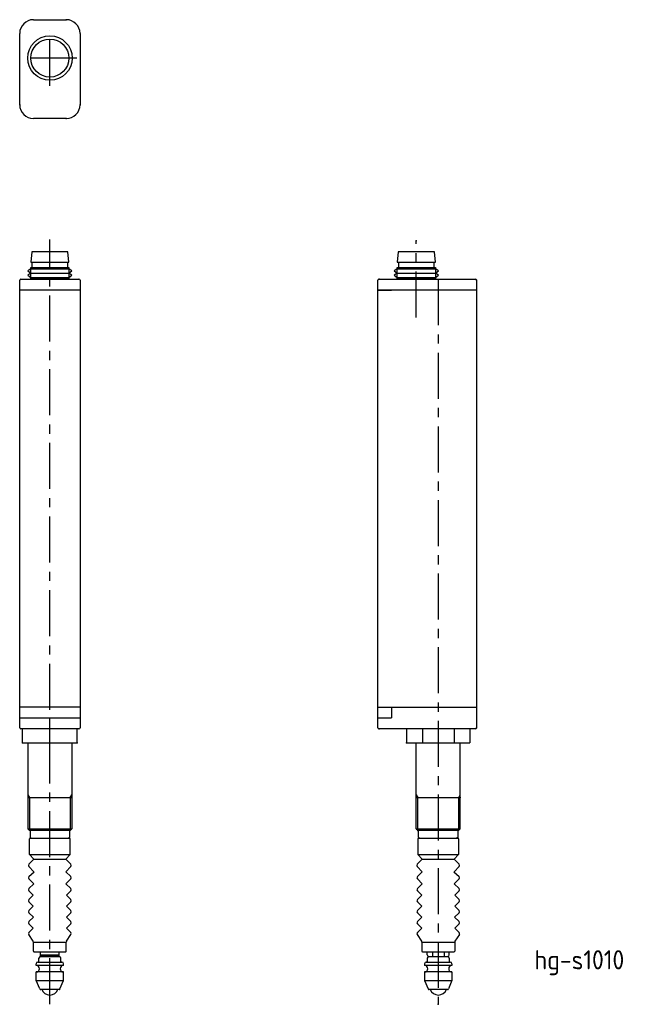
# Model space of a CAD drawing. Extents: x 17 to 130, y 536 to 716.
import ezdxf

# ---------------------------------------------------------------- set-up
doc = ezdxf.new("R2010")
doc.units = 0
doc.linetypes.add('CENTER', pattern=[13.421505, 8.388441, -1.677688, 1.677688, -1.677688])
doc.layers.get('0').update_dxf_attribs({"linetype": 'CONTINUOUS'})
doc.styles.get("Standard").update_dxf_attribs({"font": 'isocp.shx', "bigfont": 'extfont.shx'})

msp = doc.modelspace()

# ---------------------------------------------------------------- linework, layer by layer
for p, q in [((19.12, 715.65), (25.12, 715.65)), ((16.62, 700.15), (16.62, 713.15)), ((27.62, 713.15), (27.62, 700.15)), ((25.12, 697.65), (19.12, 697.65)), ((18.82, 673.35), (18.65, 671.45)), ((22.12, 673.35), (18.82, 673.35)), ((25.42, 673.35), (22.12, 673.35)), ((25.6, 671.45), (25.42, 673.35)), ((85.64, 673.35), (85.47, 671.45)), ((92.24, 673.35), (85.64, 673.35)), ((92.42, 671.45), (92.24, 673.35)), ((18.65, 671.45), (22.12, 671.45)), ((18.85, 671.45), (18.85, 670.45)), ((22.12, 671.45), (25.6, 671.45)), ((25.4, 670.45), (25.4, 671.45)), ((85.47, 671.45), (92.42, 671.45)), ((85.67, 671.45), (85.67, 670.45)), ((92.22, 670.45), (92.22, 671.45)), ((18.65, 670.25), (18.1, 669.85)), ((18.1, 669.85), (18.65, 669.45)), ((18.65, 668.45), (18.65, 670.45)), ((18.65, 670.45), (22.12, 670.45)), ((18.65, 670.25), (25.6, 670.25)), ((22.12, 670.45), (25.6, 670.45)), ((25.6, 670.45), (25.6, 668.45)), ((26.15, 669.85), (25.6, 670.25)), ((25.6, 669.45), (26.15, 669.85)), ((85.47, 670.25), (84.92, 669.85)), ((84.92, 669.85), (85.47, 669.45)), ((85.47, 670.45), (92.42, 670.45)), ((85.47, 668.45), (85.47, 670.45)), ((85.47, 670.25), (92.42, 670.25)), ((92.42, 670.45), (92.42, 668.45)), ((92.97, 669.85), (92.42, 670.25)), ((92.42, 669.45), (92.97, 669.85)), ((16.62, 586.55), (16.62, 668.15)), ((16.82, 668.35), (27.42, 668.35)), ((18.65, 669.45), (18.1, 669.05)), ((18.1, 669.05), (18.65, 668.65)), ((18.65, 669.45), (25.6, 669.45)), ((18.65, 668.65), (25.6, 668.65)), ((18.65, 668.45), (25.6, 668.45)), ((18.85, 668.35), (18.85, 668.45)), ((25.4, 668.45), (25.4, 668.35)), ((26.15, 669.05), (25.6, 669.45)), ((25.6, 668.65), (26.15, 669.05)), ((27.62, 668.15), (27.62, 586.55)), ((81.94, 586.55), (81.94, 668.15)), ((82.14, 668.35), (99.74, 668.35)), ((85.47, 669.45), (84.92, 669.05)), ((84.92, 669.05), (85.47, 668.65)), ((85.47, 669.45), (92.42, 669.45)), ((85.47, 668.65), (92.42, 668.65)), ((85.47, 668.45), (92.42, 668.45)), ((85.67, 668.35), (85.67, 668.45)), ((92.22, 668.45), (92.22, 668.35)), ((92.97, 669.05), (92.42, 669.45)), ((92.42, 668.65), (92.97, 669.05)), ((99.94, 668.15), (99.94, 586.55)), ((27.62, 666.35), (16.62, 666.35)), ((99.94, 666.35), (81.94, 666.35)), ((81.94, 666.35), (84.44, 666.35)), ((27.61, 590.35), (16.62, 590.35)), ((81.94, 590.35), (99.94, 590.35)), ((84.44, 590.35), (84.44, 588.35)), ((16.62, 588.35), (27.62, 588.35)), ((81.94, 588.35), (84.44, 588.35)), ((27.42, 586.35), (16.82, 586.35)), ((17.12, 583.85), (17.12, 586.35)), ((22.12, 583.85), (22.12, 586.35)), ((27.12, 583.85), (27.12, 586.35)), ((99.74, 586.35), (82.14, 586.35)), ((87.17, 586.35), (87.17, 583.85)), ((90.05, 586.35), (90.05, 583.85)), ((95.83, 586.35), (95.83, 583.85)), ((98.71, 586.35), (98.71, 583.85)), ((17.12, 583.85), (27.12, 583.85)), ((18.12, 583.85), (18.12, 568.15)), ((26.12, 583.85), (26.12, 568.15)), ((87.17, 583.85), (98.71, 583.85)), ((88.94, 568.15), (88.94, 583.85)), ((96.94, 568.15), (96.94, 583.85)), ((18.12, 573.85), (26.12, 573.85)), ((26.12, 574.32), (26.12, 573.85)), ((88.94, 573.85), (96.94, 573.85)), ((18.12, 568.15), (26.12, 568.15)), ((18.42, 567.85), (18.12, 568.15)), ((25.82, 567.85), (18.42, 567.85)), ((18.52, 567.85), (18.52, 566.65)), ((25.72, 567.85), (25.72, 566.65)), ((25.82, 567.85), (26.12, 568.15)), ((88.94, 568.15), (96.94, 568.15)), ((88.94, 568.15), (89.21, 567.88)), ((89.21, 567.88), (89.24, 567.85)), ((96.64, 567.85), (89.24, 567.85)), ((89.34, 566.65), (89.34, 567.85)), ((96.54, 566.65), (96.54, 567.85)), ((96.67, 567.88), (96.64, 567.85)), ((96.94, 568.15), (96.67, 567.88)), ((18.42, 563.45), (18.42, 566.35)), ((18.72, 566.45), (18.52, 566.65)), ((18.52, 566.45), (25.72, 566.45)), ((25.52, 566.45), (25.72, 566.65)), ((25.82, 563.45), (25.82, 566.35)), ((89.24, 566.35), (89.24, 563.45)), ((89.34, 566.65), (89.54, 566.45)), ((89.34, 566.45), (89.54, 566.45)), ((89.54, 566.45), (96.34, 566.45)), ((96.54, 566.65), (96.34, 566.45)), ((96.34, 566.45), (96.54, 566.45)), ((96.64, 566.35), (96.64, 563.45)), ((18.3, 561.69), (19.2, 562.63)), ((18.42, 563.45), (25.82, 563.45)), ((19.2, 562.63), (18.42, 563.45)), ((19.2, 562.63), (25.04, 562.63)), ((25.04, 562.63), (25.82, 563.45)), ((25.94, 561.69), (25.04, 562.63)), ((90.02, 562.63), (89.12, 561.69)), ((89.24, 563.45), (90.02, 562.63)), ((89.24, 563.45), (96.64, 563.45)), ((90.02, 562.63), (95.86, 562.63)), ((96.64, 563.45), (95.86, 562.63)), ((95.86, 562.63), (96.76, 561.69)), ((19.2, 560.33), (18.3, 561.27)), ((18.31, 559.44), (19.29, 560.33)), ((19.2, 560.33), (19.29, 560.33)), ((25.04, 560.33), (25.94, 561.27)), ((25.93, 559.44), (25.04, 560.33)), ((89.12, 561.27), (90.02, 560.33)), ((90.02, 560.33), (89.13, 559.44)), ((95.77, 560.33), (95.86, 560.33)), ((95.77, 560.33), (96.75, 559.44)), ((96.76, 561.27), (95.86, 560.33)), ((19.2, 558.13), (18.31, 559.02)), ((25.04, 558.13), (25.93, 559.02)), ((89.13, 559.02), (90.02, 558.13)), ((96.75, 559.02), (95.86, 558.13)), ((18.31, 557.24), (19.2, 558.13)), ((19.1, 556.03), (18.31, 556.82)), ((25.93, 557.24), (25.04, 558.13)), ((25.14, 556.03), (25.93, 556.82)), ((90.02, 558.13), (89.13, 557.24)), ((89.13, 556.82), (89.92, 556.03)), ((95.86, 558.13), (96.75, 557.24)), ((96.75, 556.82), (95.96, 556.03)), ((18.31, 555.24), (19.1, 556.03)), ((19.1, 554.03), (18.31, 554.82)), ((25.93, 555.24), (25.14, 556.03)), ((25.14, 554.03), (25.93, 554.82)), ((89.92, 556.03), (89.13, 555.24)), ((89.13, 554.82), (89.92, 554.03)), ((95.96, 556.03), (96.75, 555.24)), ((96.75, 554.82), (95.96, 554.03)), ((18.31, 553.24), (19.1, 554.03)), ((25.93, 553.24), (25.14, 554.03)), ((89.92, 554.03), (89.13, 553.24)), ((95.96, 554.03), (96.75, 553.24)), ((19.13, 552.03), (18.31, 552.82)), ((18.31, 551.24), (19.13, 552.03)), ((19.1, 552.03), (19.13, 552.03)), ((25.14, 552.03), (25.93, 552.82)), ((25.93, 551.24), (25.14, 552.03)), ((89.13, 552.82), (89.92, 552.03)), ((89.92, 552.03), (89.13, 551.24)), ((96.75, 552.82), (95.93, 552.03)), ((95.93, 552.03), (96.75, 551.24)), ((95.93, 552.03), (95.96, 552.03)), ((19.1, 550.03), (18.31, 550.82)), ((18.31, 549.24), (19.1, 550.03)), ((25.14, 550.03), (25.93, 550.82)), ((25.93, 549.24), (25.14, 550.03)), ((89.13, 550.82), (89.92, 550.03)), ((89.92, 550.03), (89.13, 549.24)), ((96.75, 550.82), (95.96, 550.03)), ((95.96, 550.03), (96.75, 549.24)), ((19.07, 547.65), (18.27, 548.86)), ((19.12, 547.49), (25.12, 547.49)), ((19.12, 545.85), (19.12, 547.49)), ((25.12, 545.85), (25.12, 547.49)), ((25.17, 547.65), (25.97, 548.86)), ((89.09, 548.86), (89.89, 547.65)), ((89.94, 547.49), (89.94, 545.85)), ((89.94, 547.49), (95.94, 547.49)), ((95.94, 547.49), (95.94, 545.85)), ((96.79, 548.86), (95.99, 547.65)), ((19.22, 545.75), (25.02, 545.75)), ((20.42, 544.85), (20.42, 545.75)), ((23.82, 544.85), (23.82, 545.75)), ((90.04, 545.75), (95.84, 545.75)), ((90.94, 545.15), (90.94, 545.75)), ((91.89, 545.75), (91.89, 544.85)), ((93.99, 545.75), (93.99, 544.85)), ((94.94, 545.15), (94.94, 545.75)), ((20.12, 543.95), (20.12, 544.55)), ((20.42, 545.15), (23.82, 545.15)), ((20.42, 544.85), (23.82, 544.85)), ((23.82, 544.85), (20.42, 544.85)), ((24.12, 544.55), (24.12, 544.55)), ((24.12, 543.95), (24.12, 544.55)), ((90.94, 544.55), (90.94, 543.95)), ((91.24, 544.85), (94.64, 544.85)), ((94.94, 544.55), (94.94, 543.95)), ((94.94, 543.95), (94.94, 543.95)), ((19.62, 543.25), (19.62, 543.55)), ((24.62, 543.25), (19.62, 543.25)), ((19.92, 543.85), (24.32, 543.85)), ((24.62, 543.55), (24.62, 543.55)), ((24.62, 543.25), (24.62, 543.55)), ((90.44, 543.55), (90.44, 543.24)), ((95.44, 543.25), (90.44, 543.25)), ((90.74, 543.85), (93, 543.85)), ((93, 543.85), (95.14, 543.85)), ((95.44, 543.55), (95.44, 543.25)), ((24.62, 542.05), (19.62, 542.05)), ((19.62, 540.5), (19.62, 542.05)), ((19.62, 540.5), (24.62, 540.5)), ((20.27, 538.97), (19.62, 540.5)), ((23.97, 538.97), (24.62, 540.5)), ((24.62, 540.5), (24.62, 542.05)), ((90.44, 542.05), (90.44, 540.5)), ((95.44, 542.05), (90.44, 542.05)), ((90.44, 540.5), (91.09, 538.97)), ((90.44, 540.5), (93, 540.5)), ((93, 540.5), (95.44, 540.5)), ((95.44, 540.5), (94.79, 538.97)), ((95.44, 542.05), (95.44, 540.5)), ((23.79, 538.85), (20.45, 538.85)), ((23.79, 538.85), (23.79, 538.85)), ((92.98, 538.85), (91.27, 538.85)), ((94.61, 538.85), (92.98, 538.85))]:
    msp.add_line(p, q)
at = {"color": 4, "linetype": 'CENTER'}
for p, q in [((22.12, 703.61), (22.12, 713.69)), ((27.05, 708.65), (17.19, 708.65)), ((22.12, 536.16), (22.12, 675.56)), ((88.94, 661.35), (88.94, 675.35)), ((92.94, 668.35), (92.94, 536.16))]:
    msp.add_line(p, q, dxfattribs=at)
at = {"color": 2}
for p, q in [((18.12, 574.32), (18.39, 573.85)), ((18.39, 573.85), (18.39, 567.88)), ((25.85, 573.85), (26.12, 574.32)), ((25.85, 573.85), (25.85, 567.88)), ((88.94, 574.32), (89.21, 573.85)), ((89.21, 567.88), (89.21, 573.85)), ((96.67, 573.85), (96.94, 574.32)), ((96.67, 567.88), (96.67, 573.85))]:
    msp.add_line(p, q, dxfattribs=at)
msp.add_polyline3d([(84.22, 590.35, 0), (84.22, 590.35, 0), (84.22, 590.35, 0), (84.22, 590.35, 0), (84.22, 590.35, 0), (84.22, 590.35, 0), (84.22, 590.35, 0), (84.23, 590.35, 0), (84.23, 590.35, 0), (84.23, 590.35, 0), (84.23, 590.35, 0), (84.23, 590.35, 0), (84.23, 590.35, 0), (84.23, 590.35, 0), (84.23, 590.35, 0), (84.23, 590.35, 0), (84.23, 590.35, 0), (84.23, 590.35, 0), (84.23, 590.35, 0), (84.23, 590.35, 0), (84.23, 590.35, 0), (84.23, 590.35, 0), (84.23, 590.35, 0), (84.23, 590.35, 0), (84.23, 590.35, 0), (84.23, 590.35, 0), (84.23, 590.35, 0), (84.23, 590.35, 0), (84.23, 590.35, 0), (84.23, 590.35, 0), (84.23, 590.35, 0), (84.23, 590.35, 0), (84.23, 590.35, 0), (84.23, 590.35, 0), (84.23, 590.35, 0), (84.23, 590.35, 0), (84.23, 590.35, 0), (84.23, 590.35, 0), (84.23, 590.35, 0), (84.23, 590.35, 0), (84.23, 590.35, 0), (84.24, 590.35, 0), (84.24, 590.35, 0), (84.24, 590.35, 0), (84.24, 590.35, 0), (84.24, 590.35, 0), (84.24, 590.35, 0), (84.24, 590.35, 0), (84.24, 590.35, 0), (84.24, 590.35, 0), (84.24, 590.35, 0), (84.24, 590.35, 0), (84.24, 590.35, 0), (84.24, 590.35, 0), (84.24, 590.35, 0), (84.24, 590.35, 0), (84.24, 590.35, 0), (84.24, 590.35, 0), (84.24, 590.35, 0), (84.24, 590.35, 0), (84.24, 590.35, 0), (84.24, 590.35, 0), (84.24, 590.35, 0), (84.24, 590.35, 0), (84.24, 590.35, 0), (84.24, 590.35, 0), (84.24, 590.35, 0), (84.24, 590.35, 0), (84.24, 590.35, 0), (84.24, 590.35, 0), (84.24, 590.35, 0), (84.24, 590.35, 0), (84.24, 590.35, 0), (84.24, 590.35, 0), (84.24, 590.35, 0), (84.25, 590.35, 0), (84.25, 590.35, 0), (84.25, 590.35, 0), (84.25, 590.35, 0), (84.25, 590.35, 0), (84.25, 590.35, 0), (84.25, 590.35, 0), (84.25, 590.35, 0), (84.25, 590.35, 0), (84.25, 590.35, 0), (84.25, 590.35, 0), (84.25, 590.35, 0), (84.25, 590.35, 0), (84.25, 590.35, 0), (84.25, 590.35, 0), (84.25, 590.35, 0), (84.25, 590.35, 0), (84.25, 590.35, 0), (84.25, 590.35, 0), (84.25, 590.35, 0), (84.25, 590.35, 0), (84.25, 590.35, 0), (84.25, 590.35, 0), (84.25, 590.35, 0), (84.25, 590.35, 0), (84.25, 590.35, 0), (84.25, 590.35, 0), (84.25, 590.35, 0), (84.25, 590.35, 0), (84.25, 590.35, 0), (84.25, 590.35, 0), (84.25, 590.35, 0), (84.25, 590.35, 0), (84.25, 590.35, 0), (84.26, 590.35, 0), (84.26, 590.35, 0), (84.26, 590.35, 0), (84.26, 590.35, 0), (84.26, 590.35, 0), (84.26, 590.35, 0), (84.26, 590.35, 0), (84.26, 590.35, 0), (84.26, 590.35, 0), (84.26, 590.35, 0), (84.26, 590.35, 0), (84.26, 590.35, 0), (84.26, 590.35, 0), (84.26, 590.35, 0), (84.26, 590.35, 0), (84.26, 590.35, 0), (84.26, 590.35, 0), (84.26, 590.35, 0), (84.26, 590.35, 0), (84.26, 590.35, 0), (84.26, 590.35, 0), (84.26, 590.35, 0), (84.26, 590.35, 0), (84.26, 590.35, 0), (84.26, 590.35, 0), (84.26, 590.35, 0), (84.26, 590.35, 0), (84.26, 590.35, 0), (84.26, 590.35, 0), (84.26, 590.35, 0), (84.26, 590.35, 0), (84.26, 590.35, 0), (84.26, 590.35, 0), (84.27, 590.35, 0), (84.27, 590.35, 0), (84.27, 590.35, 0), (84.27, 590.35, 0), (84.27, 590.35, 0), (84.27, 590.35, 0), (84.27, 590.35, 0), (84.27, 590.35, 0), (84.27, 590.35, 0), (84.27, 590.35, 0), (84.27, 590.35, 0), (84.27, 590.35, 0), (84.27, 590.35, 0), (84.27, 590.35, 0), (84.27, 590.35, 0), (84.27, 590.35, 0), (84.27, 590.35, 0), (84.27, 590.35, 0), (84.27, 590.35, 0), (84.27, 590.35, 0), (84.27, 590.35, 0), (84.27, 590.35, 0), (84.27, 590.35, 0), (84.27, 590.35, 0), (84.27, 590.35, 0), (84.27, 590.35, 0), (84.27, 590.35, 0), (84.27, 590.35, 0), (84.27, 590.35, 0), (84.27, 590.35, 0), (84.27, 590.35, 0), (84.27, 590.35, 0), (84.27, 590.35, 0), (84.27, 590.35, 0), (84.28, 590.35, 0), (84.28, 590.35, 0), (84.28, 590.35, 0), (84.28, 590.35, 0), (84.28, 590.35, 0), (84.28, 590.35, 0), (84.28, 590.35, 0), (84.28, 590.35, 0), (84.28, 590.35, 0), (84.28, 590.35, 0), (84.28, 590.35, 0), (84.28, 590.35, 0), (84.28, 590.35, 0), (84.28, 590.35, 0), (84.28, 590.35, 0), (84.28, 590.35, 0), (84.28, 590.35, 0), (84.28, 590.35, 0), (84.28, 590.35, 0), (84.28, 590.35, 0), (84.28, 590.35, 0), (84.28, 590.35, 0), (84.28, 590.35, 0), (84.28, 590.35, 0), (84.28, 590.35, 0), (84.28, 590.35, 0), (84.28, 590.35, 0), (84.28, 590.35, 0), (84.28, 590.35, 0), (84.28, 590.35, 0), (84.28, 590.35, 0), (84.28, 590.35, 0), (84.28, 590.35, 0), (84.28, 590.35, 0), (84.29, 590.35, 0), (84.29, 590.35, 0), (84.29, 590.35, 0), (84.29, 590.35, 0), (84.29, 590.35, 0), (84.29, 590.35, 0), (84.29, 590.35, 0), (84.29, 590.35, 0), (84.29, 590.35, 0), (84.29, 590.35, 0), (84.29, 590.35, 0), (84.29, 590.35, 0), (84.29, 590.35, 0), (84.29, 590.35, 0), (84.29, 590.35, 0), (84.29, 590.35, 0), (84.29, 590.35, 0), (84.29, 590.35, 0), (84.29, 590.35, 0), (84.29, 590.35, 0), (84.29, 590.35, 0), (84.29, 590.35, 0), (84.29, 590.35, 0), (84.29, 590.35, 0), (84.29, 590.35, 0), (84.29, 590.35, 0), (84.29, 590.35, 0), (84.29, 590.35, 0), (84.29, 590.35, 0), (84.29, 590.35, 0), (84.29, 590.35, 0), (84.29, 590.35, 0), (84.29, 590.35, 0), (84.29, 590.35, 0), (84.3, 590.35, 0), (84.3, 590.35, 0), (84.3, 590.35, 0), (84.3, 590.35, 0), (84.3, 590.35, 0), (84.3, 590.35, 0), (84.3, 590.35, 0), (84.3, 590.35, 0), (84.3, 590.35, 0), (84.3, 590.35, 0), (84.3, 590.35, 0), (84.3, 590.35, 0), (84.3, 590.35, 0), (84.3, 590.35, 0), (84.3, 590.35, 0), (84.3, 590.35, 0), (84.3, 590.35, 0), (84.3, 590.35, 0), (84.3, 590.35, 0), (84.3, 590.35, 0), (84.3, 590.35, 0), (84.3, 590.35, 0), (84.3, 590.35, 0), (84.3, 590.35, 0), (84.3, 590.35, 0), (84.3, 590.35, 0), (84.3, 590.35, 0), (84.3, 590.35, 0), (84.3, 590.35, 0), (84.3, 590.35, 0), (84.3, 590.35, 0), (84.3, 590.35, 0), (84.3, 590.35, 0), (84.31, 590.35, 0), (84.31, 590.35, 0), (84.31, 590.35, 0), (84.31, 590.35, 0), (84.31, 590.35, 0), (84.31, 590.35, 0), (84.31, 590.35, 0), (84.31, 590.35, 0), (84.31, 590.35, 0), (84.31, 590.35, 0), (84.31, 590.35, 0), (84.31, 590.35, 0), (84.31, 590.35, 0), (84.31, 590.35, 0), (84.31, 590.35, 0), (84.31, 590.35, 0), (84.31, 590.35, 0), (84.31, 590.35, 0), (84.31, 590.35, 0), (84.31, 590.35, 0), (84.31, 590.35, 0), (84.31, 590.35, 0), (84.31, 590.35, 0), (84.31, 590.35, 0), (84.31, 590.35, 0), (84.31, 590.35, 0), (84.31, 590.35, 0), (84.31, 590.35, 0), (84.31, 590.35, 0), (84.31, 590.35, 0), (84.31, 590.35, 0), (84.31, 590.35, 0), (84.31, 590.35, 0), (84.31, 590.35, 0), (84.31, 590.35, 0), (84.32, 590.35, 0), (84.32, 590.35, 0), (84.32, 590.35, 0), (84.32, 590.35, 0), (84.32, 590.35, 0), (84.32, 590.35, 0), (84.32, 590.35, 0), (84.32, 590.35, 0), (84.32, 590.35, 0), (84.32, 590.35, 0), (84.32, 590.35, 0), (84.32, 590.35, 0), (84.32, 590.35, 0), (84.32, 590.35, 0), (84.32, 590.35, 0), (84.32, 590.35, 0), (84.32, 590.35, 0), (84.32, 590.35, 0), (84.32, 590.35, 0), (84.32, 590.35, 0), (84.32, 590.35, 0), (84.32, 590.35, 0), (84.32, 590.35, 0), (84.32, 590.35, 0), (84.32, 590.35, 0), (84.32, 590.35, 0), (84.32, 590.35, 0), (84.32, 590.35, 0), (84.32, 590.35, 0), (84.32, 590.35, 0), (84.32, 590.35, 0), (84.32, 590.35, 0), (84.32, 590.35, 0), (84.33, 590.35, 0), (84.33, 590.35, 0), (84.33, 590.35, 0), (84.33, 590.35, 0), (84.33, 590.35, 0), (84.33, 590.35, 0), (84.33, 590.35, 0), (84.33, 590.35, 0), (84.33, 590.35, 0), (84.33, 590.35, 0), (84.33, 590.35, 0), (84.33, 590.35, 0), (84.33, 590.35, 0), (84.33, 590.35, 0), (84.33, 590.35, 0), (84.33, 590.35, 0), (84.33, 590.35, 0), (84.33, 590.35, 0), (84.33, 590.35, 0), (84.33, 590.35, 0), (84.33, 590.35, 0), (84.33, 590.35, 0), (84.33, 590.35, 0), (84.33, 590.35, 0), (84.33, 590.35, 0), (84.33, 590.35, 0), (84.33, 590.35, 0), (84.33, 590.35, 0), (84.33, 590.35, 0), (84.33, 590.35, 0), (84.33, 590.35, 0), (84.33, 590.35, 0), (84.33, 590.35, 0), (84.33, 590.35, 0), (84.34, 590.35, 0), (84.34, 590.35, 0), (84.34, 590.35, 0), (84.34, 590.35, 0), (84.34, 590.35, 0), (84.34, 590.35, 0), (84.34, 590.35, 0), (84.34, 590.35, 0), (84.34, 590.35, 0), (84.34, 590.35, 0), (84.34, 590.35, 0), (84.34, 590.35, 0), (84.34, 590.35, 0), (84.34, 590.35, 0), (84.34, 590.35, 0), (84.34, 590.35, 0), (84.34, 590.35, 0), (84.34, 590.35, 0), (84.34, 590.35, 0), (84.34, 590.35, 0), (84.34, 590.35, 0), (84.34, 590.35, 0), (84.34, 590.35, 0), (84.34, 590.35, 0), (84.34, 590.35, 0), (84.34, 590.35, 0), (84.34, 590.35, 0), (84.34, 590.35, 0), (84.34, 590.35, 0), (84.34, 590.35, 0), (84.34, 590.35, 0), (84.34, 590.35, 0), (84.34, 590.35, 0), (84.34, 590.35, 0), (84.35, 590.35, 0), (84.35, 590.35, 0), (84.35, 590.35, 0), (84.35, 590.35, 0), (84.35, 590.35, 0), (84.35, 590.35, 0), (84.35, 590.35, 0), (84.35, 590.35, 0), (84.35, 590.35, 0), (84.35, 590.35, 0), (84.35, 590.35, 0), (84.35, 590.35, 0), (84.35, 590.35, 0), (84.35, 590.35, 0), (84.35, 590.35, 0), (84.35, 590.35, 0), (84.35, 590.35, 0), (84.35, 590.35, 0), (84.35, 590.35, 0), (84.35, 590.35, 0), (84.35, 590.35, 0), (84.35, 590.35, 0), (84.35, 590.35, 0), (84.35, 590.35, 0), (84.35, 590.35, 0), (84.35, 590.35, 0), (84.35, 590.35, 0), (84.35, 590.35, 0), (84.35, 590.35, 0), (84.35, 590.35, 0), (84.35, 590.35, 0), (84.35, 590.35, 0), (84.35, 590.35, 0), (84.36, 590.35, 0), (84.36, 590.35, 0), (84.36, 590.35, 0), (84.36, 590.35, 0), (84.36, 590.35, 0), (84.36, 590.35, 0), (84.36, 590.35, 0), (84.36, 590.35, 0), (84.36, 590.35, 0), (84.36, 590.35, 0), (84.36, 590.35, 0), (84.36, 590.35, 0), (84.36, 590.35, 0), (84.36, 590.35, 0), (84.36, 590.35, 0), (84.36, 590.35, 0), (84.36, 590.35, 0), (84.36, 590.35, 0), (84.36, 590.35, 0), (84.36, 590.35, 0), (84.36, 590.35, 0), (84.36, 590.35, 0), (84.36, 590.35, 0), (84.36, 590.35, 0), (84.36, 590.35, 0), (84.36, 590.35, 0), (84.36, 590.35, 0), (84.36, 590.35, 0), (84.36, 590.35, 0), (84.36, 590.35, 0), (84.36, 590.35, 0), (84.36, 590.35, 0), (84.36, 590.35, 0), (84.36, 590.35, 0), (84.36, 590.35, 0), (84.37, 590.35, 0), (84.37, 590.35, 0), (84.37, 590.35, 0), (84.37, 590.35, 0), (84.37, 590.35, 0), (84.37, 590.35, 0), (84.37, 590.35, 0), (84.37, 590.35, 0), (84.37, 590.35, 0), (84.37, 590.35, 0), (84.37, 590.35, 0), (84.37, 590.35, 0), (84.37, 590.35, 0), (84.37, 590.35, 0), (84.37, 590.35, 0), (84.37, 590.35, 0), (84.37, 590.35, 0), (84.37, 590.35, 0), (84.37, 590.35, 0), (84.37, 590.35, 0), (84.37, 590.35, 0), (84.37, 590.35, 0), (84.37, 590.35, 0), (84.37, 590.35, 0), (84.37, 590.35, 0), (84.37, 590.35, 0), (84.37, 590.35, 0), (84.37, 590.35, 0), (84.37, 590.35, 0), (84.37, 590.35, 0), (84.37, 590.35, 0), (84.37, 590.35, 0), (84.37, 590.35, 0), (84.38, 590.35, 0), (84.38, 590.35, 0), (84.38, 590.35, 0), (84.38, 590.35, 0), (84.38, 590.35, 0), (84.38, 590.35, 0), (84.38, 590.35, 0), (84.38, 590.35, 0), (84.38, 590.35, 0), (84.38, 590.35, 0), (84.38, 590.35, 0), (84.38, 590.35, 0), (84.38, 590.35, 0), (84.38, 590.35, 0), (84.38, 590.35, 0), (84.38, 590.35, 0), (84.38, 590.35, 0), (84.38, 590.35, 0), (84.38, 590.35, 0), (84.38, 590.35, 0), (84.38, 590.35, 0), (84.38, 590.35, 0), (84.38, 590.35, 0), (84.38, 590.35, 0), (84.38, 590.35, 0), (84.38, 590.35, 0), (84.38, 590.35, 0), (84.38, 590.35, 0), (84.38, 590.35, 0), (84.38, 590.35, 0), (84.38, 590.35, 0), (84.38, 590.35, 0), (84.38, 590.35, 0), (84.38, 590.35, 0), (84.39, 590.35, 0), (84.39, 590.35, 0), (84.39, 590.35, 0), (84.39, 590.35, 0), (84.39, 590.35, 0), (84.39, 590.35, 0), (84.39, 590.35, 0), (84.39, 590.35, 0), (84.39, 590.35, 0), (84.39, 590.35, 0), (84.39, 590.35, 0), (84.39, 590.35, 0), (84.39, 590.35, 0), (84.39, 590.35, 0), (84.39, 590.35, 0), (84.39, 590.35, 0), (84.39, 590.35, 0), (84.39, 590.35, 0), (84.39, 590.35, 0), (84.39, 590.35, 0), (84.39, 590.35, 0), (84.39, 590.35, 0), (84.39, 590.35, 0), (84.39, 590.35, 0), (84.39, 590.35, 0), (84.39, 590.35, 0), (84.39, 590.35, 0), (84.39, 590.35, 0), (84.39, 590.35, 0), (84.39, 590.35, 0), (84.39, 590.35, 0), (84.39, 590.35, 0), (84.39, 590.35, 0), (84.39, 590.35, 0), (84.4, 590.35, 0), (84.4, 590.35, 0), (84.4, 590.35, 0), (84.4, 590.35, 0), (84.4, 590.35, 0), (84.4, 590.35, 0), (84.4, 590.35, 0), (84.4, 590.35, 0), (84.4, 590.35, 0), (84.4, 590.35, 0), (84.4, 590.35, 0), (84.4, 590.35, 0), (84.4, 590.35, 0), (84.4, 590.35, 0), (84.4, 590.35, 0), (84.4, 590.35, 0), (84.4, 590.35, 0), (84.4, 590.35, 0), (84.4, 590.35, 0), (84.4, 590.35, 0), (84.4, 590.35, 0), (84.4, 590.35, 0), (84.4, 590.35, 0), (84.4, 590.35, 0), (84.4, 590.35, 0), (84.4, 590.35, 0), (84.4, 590.35, 0), (84.4, 590.35, 0), (84.4, 590.35, 0), (84.4, 590.35, 0), (84.4, 590.35, 0), (84.4, 590.35, 0), (84.4, 590.35, 0), (84.4, 590.35, 0), (84.41, 590.35, 0), (84.41, 590.35, 0), (84.41, 590.35, 0), (84.41, 590.35, 0), (84.41, 590.35, 0), (84.41, 590.35, 0), (84.41, 590.35, 0), (84.41, 590.35, 0), (84.41, 590.35, 0), (84.41, 590.35, 0), (84.41, 590.35, 0), (84.41, 590.35, 0), (84.41, 590.35, 0), (84.41, 590.35, 0), (84.41, 590.35, 0), (84.41, 590.35, 0), (84.41, 590.35, 0), (84.41, 590.35, 0), (84.41, 590.35, 0), (84.41, 590.35, 0), (84.41, 590.35, 0), (84.41, 590.35, 0), (84.41, 590.35, 0), (84.41, 590.35, 0), (84.41, 590.35, 0), (84.41, 590.35, 0), (84.41, 590.35, 0), (84.41, 590.35, 0), (84.41, 590.35, 0), (84.41, 590.35, 0), (84.41, 590.35, 0), (84.41, 590.35, 0), (84.41, 590.35, 0), (84.42, 590.35, 0), (84.42, 590.35, 0), (84.42, 590.35, 0), (84.42, 590.35, 0), (84.42, 590.35, 0), (84.42, 590.35, 0), (84.42, 590.35, 0), (84.42, 590.35, 0), (84.42, 590.35, 0), (84.42, 590.35, 0), (84.42, 590.35, 0), (84.42, 590.35, 0), (84.42, 590.35, 0), (84.42, 590.35, 0), (84.42, 590.35, 0), (84.42, 590.35, 0), (84.42, 590.35, 0), (84.42, 590.35, 0), (84.42, 590.35, 0), (84.42, 590.35, 0), (84.42, 590.35, 0), (84.42, 590.35, 0), (84.42, 590.35, 0), (84.42, 590.35, 0), (84.42, 590.35, 0), (84.42, 590.35, 0), (84.42, 590.35, 0), (84.42, 590.35, 0), (84.42, 590.35, 0), (84.42, 590.35, 0), (84.42, 590.35, 0), (84.42, 590.35, 0), (84.42, 590.35, 0), (84.42, 590.35, 0), (84.42, 590.35, 0), (84.43, 590.35, 0), (84.43, 590.35, 0), (84.43, 590.35, 0), (84.43, 590.35, 0), (84.43, 590.35, 0), (84.43, 590.35, 0), (84.43, 590.35, 0), (84.43, 590.35, 0), (84.43, 590.35, 0), (84.43, 590.35, 0), (84.43, 590.35, 0), (84.43, 590.35, 0), (84.43, 590.35, 0), (84.43, 590.35, 0), (84.43, 590.35, 0), (84.43, 590.35, 0), (84.43, 590.35, 0), (84.43, 590.35, 0), (84.43, 590.35, 0), (84.43, 590.35, 0), (84.43, 590.35, 0), (84.43, 590.35, 0), (84.43, 590.35, 0), (84.43, 590.35, 0), (84.43, 590.35, 0), (84.43, 590.35, 0), (84.43, 590.35, 0), (84.43, 590.35, 0), (84.43, 590.35, 0), (84.43, 590.35, 0), (84.43, 590.35, 0), (84.43, 590.35, 0), (84.43, 590.35, 0), (84.44, 590.35, 0), (84.44, 590.35, 0), (84.44, 590.35, 0), (84.44, 590.35, 0), (84.44, 590.35, 0), (84.44, 590.35, 0), (84.44, 590.35, 0), (84.44, 590.35, 0), (84.44, 590.35, 0), (84.44, 590.35, 0), (84.44, 590.35, 0), (84.44, 590.35, 0), (84.44, 590.35, 0), (84.44, 590.35, 0), (84.44, 590.35, 0), (84.44, 590.35, 0), (84.44, 590.35, 0), (84.44, 590.35, 0), (84.44, 590.35, 0)])
msp.add_circle((22.14, 708.65), 4.05, dxfattribs=at)
msp.add_circle((22.12, 708.65), 3.47)
for centre, radius, start, end in [((19.12, 713.15), 2.5, 90, 180), ((25.12, 713.15), 2.5, 0, 90), ((19.12, 700.15), 2.5, 180, 270), ((25.12, 700.15), 2.5, 270, 0), ((16.82, 668.15), 0.2, 90, 180), ((27.42, 668.15), 0.2, 0, 90), ((82.14, 668.15), 0.2, 90, 180), ((99.74, 668.15), 0.2, 0, 90), ((16.82, 586.55), 0.2, 180, 270), ((27.42, 586.55), 0.2, 270, 0), ((82.14, 586.55), 0.2, 180, 270), ((99.74, 586.55), 0.2, 270, 0), ((18.52, 566.35), 0.1, 90, 180), ((25.72, 566.35), 0.1, 0, 90), ((89.34, 566.35), 0.1, 90, 180), ((96.54, 566.35), 0.1, 0, 90), ((18.52, 561.48), 0.3, 136.5638, 223.4362), ((25.72, 561.48), 0.3, 316.5638, 43.4362), ((89.34, 561.48), 0.3, 136.5638, 223.4362), ((96.54, 561.48), 0.3, 316.5638, 43.4362), ((18.52, 559.23), 0.3, 135, 225), ((25.72, 559.23), 0.3, 315, 45), ((89.34, 559.23), 0.3, 135, 225), ((96.54, 559.23), 0.3, 315, 45), ((18.52, 557.03), 0.3, 135, 225), ((25.72, 557.03), 0.3, 315, 45), ((89.34, 557.03), 0.3, 135, 225), ((96.54, 557.03), 0.3, 315, 45), ((18.52, 555.03), 0.3, 135, 225), ((25.72, 555.03), 0.3, 315, 45), ((89.34, 555.03), 0.3, 135, 225), ((96.54, 555.03), 0.3, 315, 45), ((18.52, 553.03), 0.3, 135, 225), ((25.72, 553.03), 0.3, 315, 45), ((89.34, 553.03), 0.3, 135, 225), ((96.54, 553.03), 0.3, 315, 45), ((18.52, 551.03), 0.3, 135, 225), ((25.72, 551.03), 0.3, 315, 45), ((89.34, 551.03), 0.3, 135, 225), ((96.54, 551.03), 0.3, 315, 45), ((18.52, 549.03), 0.3, 135, 213.5938), ((18.82, 547.49), 0.3, 0, 33.5938), ((25.42, 547.49), 0.3, 146.4062, 180), ((25.72, 549.03), 0.3, 326.4062, 45), ((89.34, 549.03), 0.3, 135, 213.5938), ((89.64, 547.49), 0.3, 0, 33.5938), ((96.24, 547.49), 0.3, 146.4062, 180), ((96.54, 549.03), 0.3, 326.4062, 45), ((19.22, 545.85), 0.1, 180, 270), ((25.02, 545.85), 0.1, 270, 0), ((90.04, 545.85), 0.1, 180, 270), ((95.84, 545.85), 0.1, 270, 0), ((20.02, 543.95), 0.1, 270, 0), ((20.42, 544.55), 0.3, 90, 180), ((23.82, 544.55), 0.3, 0, 90), ((24.22, 543.95), 0.1, 180, 270), ((90.84, 543.95), 0.1, 270, 0), ((91.24, 545.15), 0.3, 180, 270), ((91.24, 544.55), 0.3, 90, 180), ((94.64, 545.15), 0.3, 270, 0), ((94.64, 544.55), 0.3, 0, 90), ((95.04, 543.95), 0.1, 180, 270), ((19.92, 543.55), 0.3, 90, 180), ((19.62, 542.65), 0.6, 270, 90), ((24.62, 542.65), 0.6, 90, 270), ((24.32, 543.55), 0.3, 0, 90), ((90.74, 543.55), 0.3, 90, 180), ((90.44, 542.65), 0.6, 270, 90), ((95.44, 542.65), 0.6, 90, 270), ((95.14, 543.55), 0.3, 0, 90), ((20.45, 539.05), 0.2, 203, 270), ((22.12, 539.44), 1.59, 201.7205, 338.2795), ((23.79, 539.05), 0.2, 270, 337), ((91.27, 539.05), 0.2, 203, 270), ((92.94, 539.44), 1.59, 201.7205, 338.2795), ((94.61, 539.05), 0.2, 270, 337)]:
    msp.add_arc(centre, radius, start, end)
for p in [(25.12, 715.65), (16.62, 700.15), (27.62, 700.15), (25.12, 697.65), (88.94, 675.35), (82.14, 668.35), (82.14, 668.35), (99.94, 668.15), (82.14, 586.35), (99.94, 586.55), (17.12, 583.85), (27.12, 583.85), (87.17, 583.85), (87.17, 583.85), (87.17, 583.85), (88.94, 574.32), (88.94, 573.85), (89.21, 573.85), (96.94, 573.85), (89.24, 567.85), (92.94, 536.16)]:
    msp.add_point(p)

# ---------------------------------------------------------------- texts
msp.add_text('hg-s1010', height=3.5, dxfattribs=at).set_placement((110.48, 542.52))

doc.saveas('drawing.dxf')
